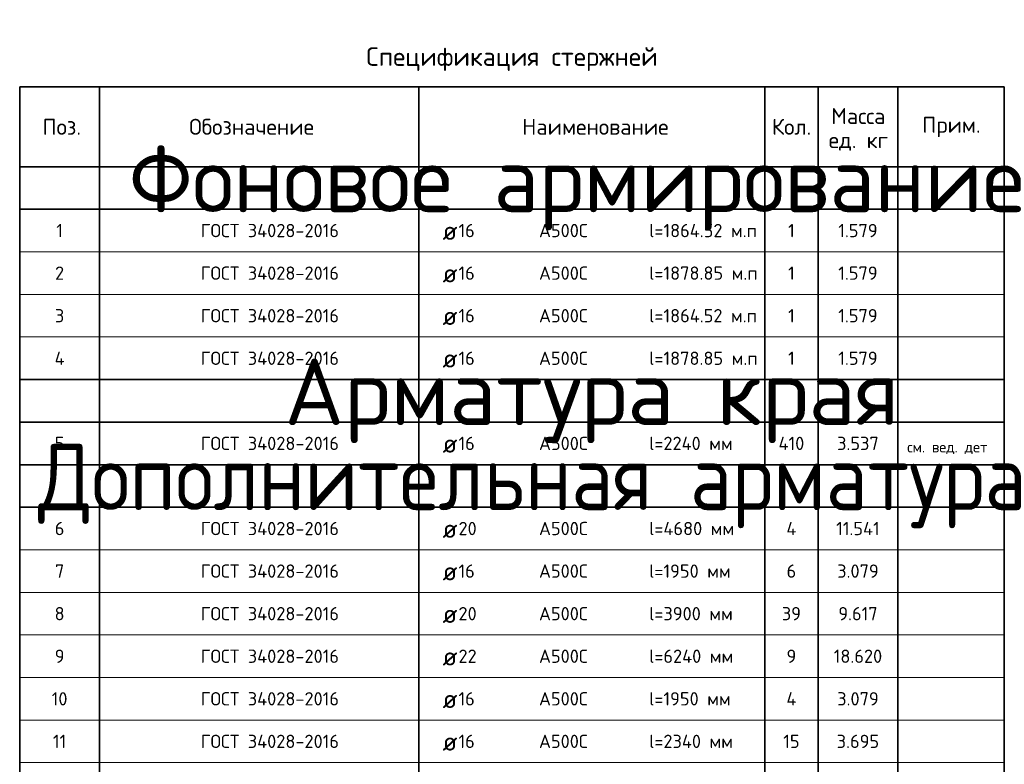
# Model space of a CAD drawing. Header units: millimetres. Extents: x -3725 to 93325, y -74170 to 82591.
# Tile 127 of 140: x 58966 to 62666, y 79623 to 82422. Entities that reach past the tile are written whole.
import ezdxf

# ---------------------------------------------------------------- set-up
doc = ezdxf.new("R2010")
doc.units = ezdxf.units.MM
doc.layers.add('Standard', color=7, linetype='Continuous', lineweight=25)
doc.styles.add('ARIAL', font='ARIAL.TTF')
doc.styles.add('ISOCPEUR', font='ISOCPEUR')

msp = doc.modelspace()

# ---------------------------------------------------------------- linework, layer by layer
at = {"layer": 'Standard', "color": 7, "linetype": 'Continuous', "lineweight": 35, "transparency": 33554687}
for p, q in [((62665.5, 82169), (58965.5, 82169)), ((58965.5, 82169), (58965.5, 81869)), ((59265.5, 82169), (59265.5, 81869)), ((60465.5, 82169), (60465.5, 81869)), ((61765.5, 82169), (61765.5, 81869)), ((61965.5, 82169), (61965.5, 81869)), ((62265.5, 82169), (62265.5, 81869)), ((62665.5, 82169), (62665.5, 81869)), ((62665.5, 81869), (58965.5, 81869)), ((58965.5, 81869), (58965.5, 81709)), ((59265.5, 81869), (59265.5, 81709)), ((60465.5, 81869), (60465.5, 81709)), ((61765.5, 81869), (61765.5, 81709)), ((61965.5, 81869), (61965.5, 81709)), ((62265.5, 81869), (62265.5, 81709)), ((62665.5, 81869), (62665.5, 81709)), ((62665.5, 81709), (58965.5, 81709)), ((58965.5, 81709), (58965.5, 81549)), ((59265.5, 81709), (59265.5, 81549)), ((60465.5, 81709), (60465.5, 81549)), ((61765.5, 81709), (61765.5, 81549)), ((61965.5, 81709), (61965.5, 81549)), ((62265.5, 81709), (62265.5, 81549)), ((62665.5, 81709), (62665.5, 81549)), ((58965.5, 81549), (58965.5, 81389)), ((59265.5, 81549), (59265.5, 81389)), ((60465.5, 81549), (60465.5, 81389)), ((61765.5, 81549), (61765.5, 81389)), ((61965.5, 81549), (61965.5, 81389)), ((62265.5, 81549), (62265.5, 81389)), ((62665.5, 81549), (62665.5, 81389)), ((58965.5, 81389), (58965.5, 81229)), ((59265.5, 81389), (59265.5, 81229)), ((60465.5, 81389), (60465.5, 81229)), ((61765.5, 81389), (61765.5, 81229)), ((61965.5, 81389), (61965.5, 81229)), ((62265.5, 81389), (62265.5, 81229)), ((62665.5, 81389), (62665.5, 81229)), ((58965.5, 81229), (58965.5, 81069)), ((59265.5, 81229), (59265.5, 81069)), ((60465.5, 81229), (60465.5, 81069)), ((61765.5, 81229), (61765.5, 81069)), ((61965.5, 81229), (61965.5, 81069)), ((62265.5, 81229), (62265.5, 81069)), ((62665.5, 81229), (62665.5, 81069)), ((62665.5, 81069), (58965.5, 81069)), ((58965.5, 81069), (62665.5, 81069)), ((58965.5, 81069), (58965.5, 80909)), ((58965.5, 81069), (62665.5, 81069)), ((58965.5, 81069), (62665.5, 81069)), ((59265.5, 81069), (59265.5, 80909)), ((60465.5, 81069), (60465.5, 80909)), ((61765.5, 81069), (61765.5, 80909)), ((61965.5, 81069), (61965.5, 80909)), ((62265.5, 81069), (62265.5, 80909)), ((62665.5, 81069), (62665.5, 80909)), ((58965.5, 80909), (62665.5, 80909)), ((58965.5, 80909), (58965.5, 80749)), ((59265.5, 80909), (59265.5, 80749)), ((60465.5, 80909), (60465.5, 80749)), ((61765.5, 80909), (61765.5, 80749)), ((61965.5, 80909), (61965.5, 80749)), ((62265.5, 80909), (62265.5, 80749)), ((62665.5, 80909), (62665.5, 80749)), ((58965.5, 80749), (62665.5, 80749)), ((58965.5, 80749), (62665.5, 80749)), ((58965.5, 80749), (58965.5, 80589)), ((58965.5, 80749), (62665.5, 80749)), ((58965.5, 80749), (62665.5, 80749)), ((58965.5, 80749), (62665.5, 80749)), ((59265.5, 80749), (59265.5, 80589)), ((60465.5, 80749), (60465.5, 80589)), ((61765.5, 80749), (61765.5, 80589)), ((61965.5, 80749), (61965.5, 80589)), ((62265.5, 80749), (62265.5, 80589)), ((62665.5, 80749), (62665.5, 80589)), ((58965.5, 80589), (62665.5, 80589)), ((62665.5, 80589), (58965.5, 80589)), ((58965.5, 80589), (58965.5, 80429)), ((59265.5, 80589), (59265.5, 80429)), ((60465.5, 80589), (60465.5, 80429)), ((61765.5, 80589), (61765.5, 80429)), ((61965.5, 80589), (61965.5, 80429)), ((62265.5, 80589), (62265.5, 80429)), ((62665.5, 80589), (62665.5, 80429)), ((58965.5, 80429), (58965.5, 80269)), ((59265.5, 80429), (59265.5, 80269)), ((60465.5, 80429), (60465.5, 80269)), ((61765.5, 80429), (61765.5, 80269)), ((61965.5, 80429), (61965.5, 80269)), ((62265.5, 80429), (62265.5, 80269)), ((62665.5, 80429), (62665.5, 80269)), ((58965.5, 80269), (58965.5, 80109)), ((59265.5, 80269), (59265.5, 80109)), ((60465.5, 80269), (60465.5, 80109)), ((61765.5, 80269), (61765.5, 80109)), ((61965.5, 80269), (61965.5, 80109)), ((62265.5, 80269), (62265.5, 80109)), ((62665.5, 80269), (62665.5, 80109)), ((58965.5, 80109), (58965.5, 79949)), ((59265.5, 80109), (59265.5, 79949)), ((60465.5, 80109), (60465.5, 79949)), ((61765.5, 80109), (61765.5, 79949)), ((61965.5, 80109), (61965.5, 79949)), ((62265.5, 80109), (62265.5, 79949)), ((62665.5, 80109), (62665.5, 79949)), ((58965.5, 79949), (58965.5, 79789)), ((59265.5, 79949), (59265.5, 79789)), ((60465.5, 79949), (60465.5, 79789)), ((61765.5, 79949), (61765.5, 79789)), ((61965.5, 79949), (61965.5, 79789)), ((62265.5, 79949), (62265.5, 79789)), ((62665.5, 79949), (62665.5, 79789)), ((58965.5, 79789), (58965.5, 79629)), ((59265.5, 79789), (59265.5, 79629)), ((60465.5, 79789), (60465.5, 79629)), ((61765.5, 79789), (61765.5, 79629)), ((61965.5, 79789), (61965.5, 79629)), ((62265.5, 79789), (62265.5, 79629)), ((62665.5, 79789), (62665.5, 79629)), ((58965.5, 79629), (58965.5, 79469)), ((59265.5, 79629), (59265.5, 79469)), ((60465.5, 79629), (60465.5, 79469)), ((61765.5, 79629), (61765.5, 79469)), ((61965.5, 79629), (61965.5, 79469)), ((62265.5, 79629), (62265.5, 79469)), ((62665.5, 79629), (62665.5, 79469))]:
    msp.add_line(p, q, dxfattribs=at)
at = {"layer": 'Standard', "color": 7, "linetype": 'Continuous', "lineweight": 13, "transparency": 33554687}
for p, q in [((62665.5, 81549), (58965.5, 81549)), ((62665.5, 81389), (58965.5, 81389)), ((62665.5, 81229), (58965.5, 81229)), ((62665.5, 81069), (58965.5, 81069)), ((62665.5, 81069), (58965.5, 81069)), ((62665.5, 81069), (58965.5, 81069)), ((62665.5, 80909), (58965.5, 80909)), ((62665.5, 80749), (58965.5, 80749)), ((62665.5, 80749), (58965.5, 80749)), ((62665.5, 80749), (58965.5, 80749)), ((62665.5, 80749), (58965.5, 80749)), ((62665.5, 80749), (58965.5, 80749)), ((62665.5, 80589), (58965.5, 80589)), ((62665.5, 80429), (58965.5, 80429)), ((62665.5, 80269), (58965.5, 80269)), ((62665.5, 80109), (58965.5, 80109)), ((62665.5, 79949), (58965.5, 79949)), ((62665.5, 79789), (58965.5, 79789)), ((62665.5, 79629), (58965.5, 79629))]:
    msp.add_line(p, q, dxfattribs=at)

# ---------------------------------------------------------------- texts
at = {"layer": 'Standard', "color": 7, "linetype": 'Continuous', "lineweight": 35, "transparency": 33554687, "style": 'ISOCPEUR'}
for s, insert, char_height, width, attachment_point in [('\\A1;{\\fISOCPEUR|i0|b0;\\H70.000000;\\W1.000000;\\C7;Спецификация стержней}\\P', (60815.5, 82229), 70, 1112.551, 8), ('\\A1;{\\fISOCPEUR|i0|b0;\\H60.000000;\\W1.000000;\\C7;Поз.}\\P', (59123.6, 82019), 60, 174.736, 5), ('\\A1;{\\fISOCPEUR|i0|b0;\\H60.000000;\\W1.000000;\\C7;Обозначение}\\P', (59837.1, 82019), 60, 500.255, 5), ('\\A1;{\\fISOCPEUR|i0|b0;\\H60.000000;\\W1.000000;\\C7;Наименование}\\P', (61129, 82019), 60, 557.333, 5), ('\\A1;{\\fISOCPEUR|i0|b0;\\H60.000000;\\W1.000000;\\C7;Кол.}\\P', (61866.2, 82019), 60, 177.778, 5), ('\\A1;{\\fISOCPEUR|i0|b0;\\H60.000000;\\W1.000000;\\C7;Прим.}\\P', (62466.9, 82018.4), 60, 226.286, 5), ('\\A1;{\\fISOCPEUR|i0|b0;\\H50.000000;\\W1.000000;\\C7;ГОСТ 34028-2016}\\P', (59645.5, 81629), 50, 549.083, 4), ('\\A1;{\\fISOCPEUR|i0|b0;\\H50.000000;\\W1.000000;\\C7;l=1864.52 м.п}\\P', (61331, 81629), 50, 418.795, 4), ('\\A1;{\\fISOCPEUR|i0|b0;\\H50.000000;\\W1.000000;\\C7;1}\\P', (59115.5, 81629), 50, 38.889, 5), ('\\A1;{\\fISOCPEUR|i0|b0;\\H70.000000;\\W1.000000;\\C7;ø}\\P', (60554.6, 81629), 70, 91.636, 4), ('\\A1;{\\fISOCPEUR|i0|b0;\\H50.000000;\\W1.000000;\\C7;16}\\P', (60614.4, 81629), 50, 78.75, 4), ('\\A1;{\\fISOCPEUR|i0|b0;\\H50.000000;\\W1.000000;\\C7;А500С}\\P', (60916.9, 81629), 50, 208.718, 4), ('\\A1;{\\fISOCPEUR|i0|b0;\\H50.000000;\\W1.000000;\\C7;1}\\P', (61865.5, 81629), 50, 38.889, 5), ('\\A1;{\\fISOCPEUR|i0|b0;\\H50.000000;\\W1.000000;\\C7;1.579}\\P', (62115.5, 81629), 50, 166.97, 5), ('\\A1;{\\fISOCPEUR|i0|b0;\\H50.000000;\\W1.000000;\\C7;ГОСТ 34028-2016}\\P', (59645.5, 81469), 50, 549.083, 4), ('\\A1;{\\fISOCPEUR|i0|b0;\\H50.000000;\\W1.000000;\\C7;l=1878.85 м.п}\\P', (61331, 81469), 50, 413.78, 4), ('\\A1;{\\fISOCPEUR|i0|b0;\\H50.000000;\\W1.000000;\\C7;2}\\P', (59115.5, 81469), 50, 54.444, 5), ('\\A1;{\\fISOCPEUR|i0|b0;\\H70.000000;\\W1.000000;\\C7;ø}\\P', (60554.6, 81469), 70, 91.636, 4), ('\\A1;{\\fISOCPEUR|i0|b0;\\H50.000000;\\W1.000000;\\C7;16}\\P', (60614.4, 81469), 50, 78.75, 4), ('\\A1;{\\fISOCPEUR|i0|b0;\\H50.000000;\\W1.000000;\\C7;А500С}\\P', (60916.9, 81469), 50, 208.718, 4), ('\\A1;{\\fISOCPEUR|i0|b0;\\H50.000000;\\W1.000000;\\C7;1}\\P', (61865.5, 81469), 50, 38.889, 5), ('\\A1;{\\fISOCPEUR|i0|b0;\\H50.000000;\\W1.000000;\\C7;1.579}\\P', (62115.5, 81469), 50, 166.97, 5), ('\\A1;{\\fISOCPEUR|i0|b0;\\H50.000000;\\W1.000000;\\C7;ГОСТ 34028-2016}\\P', (59645.5, 81309), 50, 549.083, 4), ('\\A1;{\\fISOCPEUR|i0|b0;\\H50.000000;\\W1.000000;\\C7;l=1864.52 м.п}\\P', (61331, 81309), 50, 418.795, 4), ('\\A1;{\\fISOCPEUR|i0|b0;\\H50.000000;\\W1.000000;\\C7;3}\\P', (59115.5, 81309), 50, 54.444, 5), ('\\A1;{\\fISOCPEUR|i0|b0;\\H70.000000;\\W1.000000;\\C7;ø}\\P', (60554.6, 81309), 70, 91.636, 4), ('\\A1;{\\fISOCPEUR|i0|b0;\\H50.000000;\\W1.000000;\\C7;16}\\P', (60614.4, 81309), 50, 78.75, 4), ('\\A1;{\\fISOCPEUR|i0|b0;\\H50.000000;\\W1.000000;\\C7;А500С}\\P', (60916.9, 81309), 50, 208.718, 4), ('\\A1;{\\fISOCPEUR|i0|b0;\\H50.000000;\\W1.000000;\\C7;1}\\P', (61865.5, 81309), 50, 38.889, 5), ('\\A1;{\\fISOCPEUR|i0|b0;\\H50.000000;\\W1.000000;\\C7;1.579}\\P', (62115.5, 81309), 50, 166.97, 5), ('\\A1;{\\fISOCPEUR|i0|b0;\\H50.000000;\\W1.000000;\\C7;ГОСТ 34028-2016}\\P', (59645.5, 81149), 50, 549.083, 4), ('\\A1;{\\fISOCPEUR|i0|b0;\\H50.000000;\\W1.000000;\\C7;l=1878.85 м.п}\\P', (61331, 81149), 50, 413.78, 4), ('\\A1;{\\fISOCPEUR|i0|b0;\\H50.000000;\\W1.000000;\\C7;4}\\P', (59115.5, 81149), 50, 60, 5), ('\\A1;{\\fISOCPEUR|i0|b0;\\H70.000000;\\W1.000000;\\C7;ø}\\P', (60554.6, 81149), 70, 91.636, 4), ('\\A1;{\\fISOCPEUR|i0|b0;\\H50.000000;\\W1.000000;\\C7;16}\\P', (60614.4, 81149), 50, 78.75, 4), ('\\A1;{\\fISOCPEUR|i0|b0;\\H50.000000;\\W1.000000;\\C7;А500С}\\P', (60916.9, 81149), 50, 208.718, 4), ('\\A1;{\\fISOCPEUR|i0|b0;\\H50.000000;\\W1.000000;\\C7;1}\\P', (61865.5, 81149), 50, 38.889, 5), ('\\A1;{\\fISOCPEUR|i0|b0;\\H50.000000;\\W1.000000;\\C7;1.579}\\P', (62115.5, 81149), 50, 166.97, 5), ('\\A1;{\\fISOCPEUR|i0|b0;\\H50.000000;\\W1.000000;\\C7;ГОСТ 34028-2016}\\P', (59645.5, 80829), 50, 549.083, 4), ('\\A1;{\\fISOCPEUR|i0|b0;\\H50.000000;\\W1.000000;\\C7;5}\\P', (59115.5, 80829), 50, 54.444, 5), ('\\A1;{\\fISOCPEUR|i0|b0;\\H70.000000;\\W1.000000;\\C7;ø}\\P', (60554.6, 80829), 70, 91.636, 4), ('\\A1;{\\fISOCPEUR|i0|b0;\\H50.000000;\\W1.000000;\\C7;16}\\P', (60614.4, 80829), 50, 78.75, 4), ('\\A1;{\\fISOCPEUR|i0|b0;\\H50.000000;\\W1.000000;\\C7;А500С}\\P', (60916.9, 80829), 50, 208.718, 4), ('\\A1;{\\fISOCPEUR|i0|b0;\\H50.000000;\\W1.000000;\\C7;l=2240 мм}\\P', (61331, 80829), 50, 334.219, 4), ('\\A1;{\\fISOCPEUR|i0|b0;\\H50.000000;\\W1.000000;\\C7;410}\\P', (61865.5, 80829), 50, 120.833, 5), ('\\A1;{\\fISOCPEUR|i0|b0;\\H50.000000;\\W1.000000;\\C7;3.537}\\P', (62115.5, 80829), 50, 178.485, 5), ('\\A1;{\\fISOCPEUR|i0|b0;\\H50.000000;\\W1.000000;\\C7;ГОСТ 34028-2016}\\P', (59645.5, 80509), 50, 549.083, 4), ('\\A1;{\\fISOCPEUR|i0|b0;\\H50.000000;\\W1.000000;\\C7;6}\\P', (59115.5, 80509), 50, 54.444, 5), ('\\A1;{\\fISOCPEUR|i0|b0;\\H70.000000;\\W1.000000;\\C7;ø}\\P', (60554.6, 80509), 70, 91.636, 4), ('\\A1;{\\fISOCPEUR|i0|b0;\\H50.000000;\\W1.000000;\\C7;20}\\P', (60614.4, 80509), 50, 91.875, 4), ('\\A1;{\\fISOCPEUR|i0|b0;\\H50.000000;\\W1.000000;\\C7;А500С}\\P', (60916.9, 80509), 50, 208.718, 4), ('\\A1;{\\fISOCPEUR|i0|b0;\\H50.000000;\\W1.000000;\\C7;l=4680 мм}\\P', (61331, 80509), 50, 334.219, 4), ('\\A1;{\\fISOCPEUR|i0|b0;\\H50.000000;\\W1.000000;\\C7;4}\\P', (61865.5, 80509), 50, 60, 5), ('\\A1;{\\fISOCPEUR|i0|b0;\\H50.000000;\\W1.000000;\\C7;11.541}\\P', (62115.5, 80509), 50, 185.122, 5), ('\\A1;{\\fISOCPEUR|i0|b0;\\H50.000000;\\W1.000000;\\C7;ГОСТ 34028-2016}\\P', (59645.5, 80349), 50, 549.083, 4), ('\\A1;{\\fISOCPEUR|i0|b0;\\H50.000000;\\W1.000000;\\C7;l=1950 мм}\\P', (61331, 80349), 50, 318.413, 4), ('\\A1;{\\fISOCPEUR|i0|b0;\\H50.000000;\\W1.000000;\\C7;7}\\P', (59115.5, 80349), 50, 54.444, 5), ('\\A1;{\\fISOCPEUR|i0|b0;\\H70.000000;\\W1.000000;\\C7;ø}\\P', (60554.6, 80349), 70, 91.636, 4), ('\\A1;{\\fISOCPEUR|i0|b0;\\H50.000000;\\W1.000000;\\C7;16}\\P', (60614.4, 80349), 50, 78.75, 4), ('\\A1;{\\fISOCPEUR|i0|b0;\\H50.000000;\\W1.000000;\\C7;А500С}\\P', (60916.9, 80349), 50, 208.718, 4), ('\\A1;{\\fISOCPEUR|i0|b0;\\H50.000000;\\W1.000000;\\C7;6}\\P', (61865.5, 80349), 50, 54.444, 5), ('\\A1;{\\fISOCPEUR|i0|b0;\\H50.000000;\\W1.000000;\\C7;3.079}\\P', (62115.5, 80349), 50, 178.485, 5), ('\\A1;{\\fISOCPEUR|i0|b0;\\H50.000000;\\W1.000000;\\C7;ГОСТ 34028-2016}\\P', (59645.5, 80189), 50, 549.083, 4), ('\\A1;{\\fISOCPEUR|i0|b0;\\H50.000000;\\W1.000000;\\C7;l=3900 мм}\\P', (61331, 80189), 50, 329.206, 4), ('\\A1;{\\fISOCPEUR|i0|b0;\\H50.000000;\\W1.000000;\\C7;8}\\P', (59115.5, 80189), 50, 54.444, 5), ('\\A1;{\\fISOCPEUR|i0|b0;\\H70.000000;\\W1.000000;\\C7;ø}\\P', (60554.6, 80189), 70, 91.636, 4), ('\\A1;{\\fISOCPEUR|i0|b0;\\H50.000000;\\W1.000000;\\C7;20}\\P', (60614.4, 80189), 50, 91.875, 4), ('\\A1;{\\fISOCPEUR|i0|b0;\\H50.000000;\\W1.000000;\\C7;А500С}\\P', (60916.9, 80189), 50, 208.718, 4), ('\\A1;{\\fISOCPEUR|i0|b0;\\H50.000000;\\W1.000000;\\C7;39}\\P', (61865.5, 80189), 50, 91.875, 5), ('\\A1;{\\fISOCPEUR|i0|b0;\\H50.000000;\\W1.000000;\\C7;9.617}\\P', (62115.5, 80189), 50, 166.97, 5), ('\\A1;{\\fISOCPEUR|i0|b0;\\H50.000000;\\W1.000000;\\C7;ГОСТ 34028-2016}\\P', (59645.5, 80029), 50, 549.083, 4), ('\\A1;{\\fISOCPEUR|i0|b0;\\H50.000000;\\W1.000000;\\C7;9}\\P', (59115.5, 80029), 50, 54.444, 5), ('\\A1;{\\fISOCPEUR|i0|b0;\\H70.000000;\\W1.000000;\\C7;ø}\\P', (60554.6, 80029), 70, 91.636, 4), ('\\A1;{\\fISOCPEUR|i0|b0;\\H50.000000;\\W1.000000;\\C7;22}\\P', (60614.4, 80029), 50, 91.875, 4), ('\\A1;{\\fISOCPEUR|i0|b0;\\H50.000000;\\W1.000000;\\C7;А500С}\\P', (60916.9, 80029), 50, 208.718, 4), ('\\A1;{\\fISOCPEUR|i0|b0;\\H50.000000;\\W1.000000;\\C7;l=6240 мм}\\P', (61331, 80029), 50, 334.219, 4), ('\\A1;{\\fISOCPEUR|i0|b0;\\H50.000000;\\W1.000000;\\C7;9}\\P', (61865.5, 80029), 50, 54.444, 5), ('\\A1;{\\fISOCPEUR|i0|b0;\\H50.000000;\\W1.000000;\\C7;18.620}\\P', (62115.5, 80029), 50, 202.5, 5), ('\\A1;{\\fISOCPEUR|i0|b0;\\H50.000000;\\W1.000000;\\C7;ГОСТ 34028-2016}\\P', (59645.5, 79869), 50, 549.083, 4), ('\\A1;{\\fISOCPEUR|i0|b0;\\H50.000000;\\W1.000000;\\C7;l=1950 мм}\\P', (61331, 79869), 50, 318.413, 4), ('\\A1;{\\fISOCPEUR|i0|b0;\\H50.000000;\\W1.000000;\\C7;10}\\P', (59115.5, 79869), 50, 78.75, 5), ('\\A1;{\\fISOCPEUR|i0|b0;\\H70.000000;\\W1.000000;\\C7;ø}\\P', (60554.6, 79869), 70, 91.636, 4), ('\\A1;{\\fISOCPEUR|i0|b0;\\H50.000000;\\W1.000000;\\C7;16}\\P', (60614.4, 79869), 50, 78.75, 4), ('\\A1;{\\fISOCPEUR|i0|b0;\\H50.000000;\\W1.000000;\\C7;А500С}\\P', (60916.9, 79869), 50, 208.718, 4), ('\\A1;{\\fISOCPEUR|i0|b0;\\H50.000000;\\W1.000000;\\C7;4}\\P', (61865.5, 79869), 50, 60, 5), ('\\A1;{\\fISOCPEUR|i0|b0;\\H50.000000;\\W1.000000;\\C7;3.079}\\P', (62115.5, 79869), 50, 178.485, 5), ('\\A1;{\\fISOCPEUR|i0|b0;\\H50.000000;\\W1.000000;\\C7;ГОСТ 34028-2016}\\P', (59645.5, 79709), 50, 549.083, 4), ('\\A1;{\\fISOCPEUR|i0|b0;\\H50.000000;\\W1.000000;\\C7;l=2340 мм}\\P', (61331, 79709), 50, 334.219, 4), ('\\A1;{\\fISOCPEUR|i0|b0;\\H50.000000;\\W1.000000;\\C7;11}\\P', (59115.5, 79709), 50, 65.625, 5), ('\\A1;{\\fISOCPEUR|i0|b0;\\H70.000000;\\W1.000000;\\C7;ø}\\P', (60554.6, 79709), 70, 91.636, 4), ('\\A1;{\\fISOCPEUR|i0|b0;\\H50.000000;\\W1.000000;\\C7;16}\\P', (60614.4, 79709), 50, 78.75, 4), ('\\A1;{\\fISOCPEUR|i0|b0;\\H50.000000;\\W1.000000;\\C7;А500С}\\P', (60916.9, 79709), 50, 208.718, 4), ('\\A1;{\\fISOCPEUR|i0|b0;\\H50.000000;\\W1.000000;\\C7;15}\\P', (61865.5, 79709), 50, 78.75, 5), ('\\A1;{\\fISOCPEUR|i0|b0;\\H50.000000;\\W1.000000;\\C7;3.695}\\P', (62115.5, 79709), 50, 178.485, 5)]:
    msp.add_mtext(s, dxfattribs=dict(at, insert=insert, char_height=char_height, width=width, attachment_point=attachment_point))
at = {"layer": 'Standard', "color": 7, "linetype": 'Continuous', "lineweight": 13, "transparency": 33554687}
for s, insert, char_height, width, attachment_point, style in [('\\A1;{\\fISOCPEUR|i0|b0;\\H250.000000;\\W1.000000;\\C7;Фоновое армирование}\\P', (61115.5, 81789), 250, 3573.214, 5, 'ISOCPEUR'), ('}\\P', (62300.7, 81588.9), 40, 13.985, 7, 'ARIAL'), ('}\\P', (62300.7, 81428.9), 40, 13.985, 7, 'ARIAL'), ('}\\P', (62300.7, 81268.9), 40, 13.985, 7, 'ARIAL'), ('\\A1;{\\fISOCPEUR|i0|b0;\\H250.000000;\\W1.000000;\\C7;Арматура края }\\P', (61115.5, 80989), 250, 2722.642, 5, 'ISOCPEUR'), ('}\\P', (62300.7, 81108.9), 40, 13.985, 7, 'ARIAL'), ('\\A1;{\\fISOCPEUR|i0|b0;\\H250.000000;\\W1.000000;\\C7;Дополнительная арматура}\\P', (61115.5, 80669), 250, 4398.555, 5, 'ISOCPEUR'), ('\\A1;{\\fISOCPEUR|i0|b0;\\H40.000000;\\W1.000000;\\C7;см. вед. дет}\\P', (62300.7, 80788.9), 40, 323.487, 7, 'ISOCPEUR'), ('}\\P', (62300.7, 80468.9), 40, 13.985, 7, 'ARIAL'), ('}\\P', (62300.7, 80308.9), 40, 13.985, 7, 'ARIAL'), ('}\\P', (62300.7, 80148.9), 40, 13.985, 7, 'ARIAL'), ('}\\P', (62300.7, 79988.9), 40, 13.985, 7, 'ARIAL'), ('}\\P', (62300.7, 79828.9), 40, 13.985, 7, 'ARIAL'), ('}\\P', (62300.7, 79668.9), 40, 13.985, 7, 'ARIAL')]:
    msp.add_mtext(s, dxfattribs=dict(at, insert=insert, char_height=char_height, width=width, attachment_point=attachment_point, style=style))
at = {"layer": 'Standard', "color": 7, "linetype": 'Continuous', "lineweight": 35, "transparency": 33554687, "insert": (62116.9, 82089.4), "char_height": 60, "width": 248.903, "attachment_point": 2, "line_spacing_factor": 0.903614, "style": 'ARIAL'}
msp.add_mtext('\\A1;{\\fISOCPEUR|i0|b0;\\H60.000000;\\W1.000000;\\C7;Масса}\\P{\\fISOCPEUR|i0|b0;\\H60.000000;\\W1.000000;\\C7;ед. кг}\\P', dxfattribs=at)

doc.saveas('drawing.dxf')
